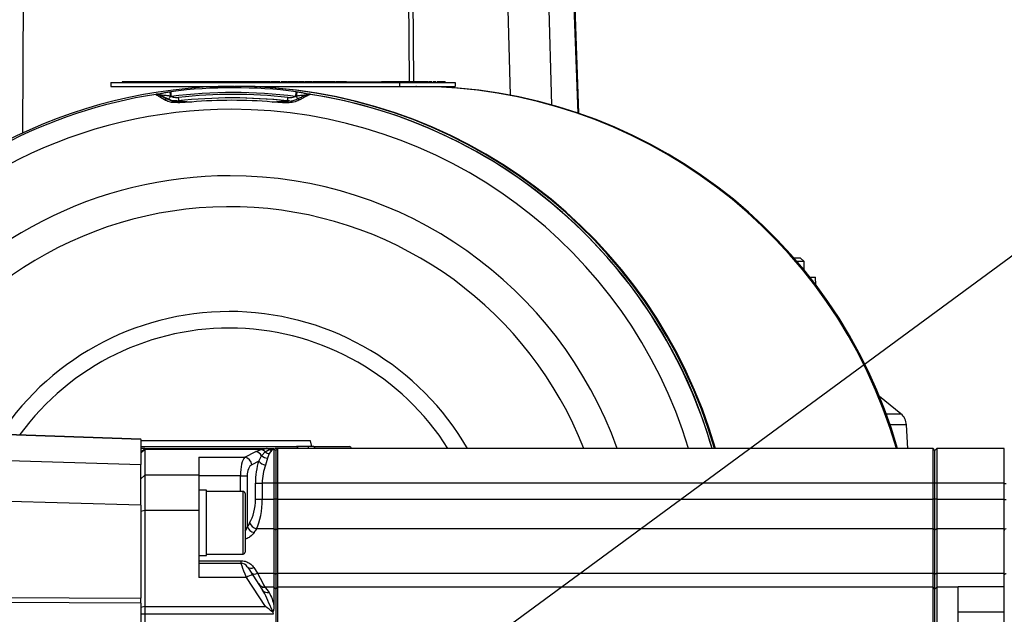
# Model space of a CAD drawing. Extents: x 0 to 16820, y 0 to 11880.
# Tile 48 of 78: x 8160 to 8416, y 6876 to 7030. Entities that reach past the tile are written whole.
import ezdxf

# ---------------------------------------------------------------- set-up
doc = ezdxf.new("R2010")
doc.units = 0
doc.header["$LTSCALE"] = 20
doc.layers.get('0').update_dxf_attribs({"linetype": 'CONTINUOUS'})
doc.styles.add('SLDTEXTSTYLE0', font='TXT', dxfattribs={"width": 0.605})
doc.dimstyles.new('SLDDIMSTYLE0', dxfattribs={"dimtxt": 100, "dimasz": 100, "dimexe": 0, "dimexo": 0.0625, "dimgap": 25, "dimtad": 1, "dimdec": 1, "dimrnd": 1e-09, "dimzin": 12, "dimtxsty": 'SLDTEXTSTYLE0', "dimsah": 1, "dimcen": 0, "dimazin": 3, "dimtfac": 1, "dimtofl": 0, "dimtmove": 0, "dimatfit": 3, "dimtolj": 1, "dimtzin": 12})
doc.dimstyles.new('SLDDIMSTYLE1', dxfattribs={"dimtxt": 100, "dimasz": 100, "dimexe": 0, "dimexo": 0.0625, "dimgap": 25, "dimtad": 1, "dimdec": 4, "dimlfac": 20, "dimzin": 12, "dimtxsty": 'SLDTEXTSTYLE0', "dimsah": 1, "dimcen": 0.09, "dimadec": 1, "dimazin": 3, "dimtfac": 1, "dimtofl": 0, "dimtmove": 0, "dimatfit": 3, "dimtolj": 1, "dimtzin": 12})

# ---------------------------------------------------------------- blocks, each defined once
blk = doc.blocks.new('_D')
at = {"color": 7, "linetype": 'CONTINUOUS'}
blk.add_line((10599.79, 8574.46), (7791.16, 6507.87), dxfattribs=at)
blk.add_solid([(10599.79, 8574.46), (10510.36, 8527.27), (10528.14, 8503.11)], dxfattribs=at)
at = {"color": 7, "linetype": 'CONTINUOUS', "insert": (8954.78, 7524), "char_height": 100, "attachment_point": 1, "rotation": 36.3456, "style": 'SLDTEXTSTYLE0'}
blk.add_mtext('R3487', dxfattribs=at)
blk = doc.blocks.new('_D_1')
at = {"color": 7, "linetype": 'CONTINUOUS'}
for q in [(9232.57, 8882.9), (7791.16, 6507.87)]:
    blk.add_line((8490.54, 7660.25), q, dxfattribs=at)
blk.add_solid([(8490.54, 7660.25), (8555.25, 7737.96), (8529.6, 7753.52)], dxfattribs=at)
at = {"color": 7, "linetype": 'CONTINUOUS', "insert": (8912.41, 8603.77), "char_height": 100, "attachment_point": 1, "rotation": 58.7465, "style": 'SLDTEXTSTYLE0'}
blk.add_mtext('R1348', dxfattribs=at)
blk = doc.blocks.new('_D_2')
at = {"color": 7, "linetype": 'CONTINUOUS'}
for p, q in [((4317.75, 7120.33), (3817.21, 7208.59)), ((7831.16, 6507.87), (11826.43, 6507.87))]:
    blk.add_line(p, q, dxfattribs=at)
blk.add_arc((7791.16, 6507.87), 4005.26, 0, 170, dxfattribs=at)
for points in [[(3846.75, 7203.38), (3880.08, 7298.85), (3850.61, 7304.42)], [(11796.43, 6507.87), (11810.18, 6608.05), (11780.18, 6607.68)]]:
    blk.add_solid(points, dxfattribs=at)
at = {"color": 7, "linetype": 'CONTINUOUS', "insert": (8009.94, 10638.69), "char_height": 100, "attachment_point": 1, "rotation": 355, "style": 'SLDTEXTSTYLE0'}
blk.add_mtext('170°', dxfattribs=at)

msp = doc.modelspace()

# ---------------------------------------------------------------- linework, layer by layer
at = {"color": 8, "linetype": 'CONTINUOUS'}
for p, q in [((8161.1680363, 7044.8716379), (8160.9652613, 7000.7694459)), ((8261.3030349, 7014.0716529), (8261.1614143, 7044.8716379)), ((8262.1960615, 7044.8716379), (8262.3376523, 7014.0716529)), ((8287.549672, 7010.5676747), (8286.5715896, 7044.8716379)), ((8297.1717392, 7044.8716379), (8298.221377, 7008.0576635)), ((8305.0627981, 7005.9349037), (8303.703097, 7044.8716379)), ((8232.4254786, 7014.0716529), (8232.4254786, 7013.8716197)), ((8237.8537332, 7014.0716529), (8237.8537332, 7013.8716197)), ((8196.3621949, 7010.6790161), (8196.3533138, 7010.6790161)), ((8198.8293205, 7009.5245934), (8196.3621949, 7010.6790161)), ((8199.1372977, 7011.4520884), (8199.3758653, 7011.4833212)), ((8199.4909619, 7010.2643466), (8199.2866968, 7010.2997518)), ((8231.9540058, 7010.2997518), (8231.7493831, 7010.2643466)), ((8231.9429492, 7011.4833212), (8232.1813677, 7011.4520884)), ((8235.6674646, 7010.8013249), (8235.6569146, 7010.8013249)), ((8198.606131, 7009.5245934), (8198.8293205, 7009.5245934)), ((8229.3877279, 7009.0870357), (8229.6532963, 7009.0870357)), ((8385.0405489, 6927.8829789), (8388.8260995, 6927.8829789)), ((8191.664723, 6921.2013579), (8130.8841978, 6923.3238793)), ((8390.2730023, 6925.008545), (8386.0621725, 6925.008545)), ((8192.6647102, 6918.8716507), (8191.664723, 6918.8716507)), ((8192.6647102, 6918.5990489), (8191.664723, 6917.6331258)), ((8222.8561913, 6918.5990489), (8192.6647102, 6918.5990489)), ((8218.6263179, 6916.5927863), (8221.4869534, 6918.0501497)), ((8221.4869534, 6918.0501497), (8222.8561913, 6918.5990489)), ((8222.8561913, 6918.5990489), (8224.2553209, 6918.8716507)), ((8223.889408, 6917.958299), (8224.9361252, 6918.5900486)), ((8225.6169592, 6918.410877), (8224.9226545, 6917.5443447)), ((8224.9361252, 6918.5900486), (8226.1545633, 6918.8473916)), ((8226.1647259, 6918.7734223), (8225.6169592, 6918.410877)), ((8227.164713, 6918.8716507), (8226.4400099, 6918.8716507)), ((8235.1400529, 6918.8716507), (8235.1400529, 6919.3716443)), ((8113.9902149, 6916.9507718), (8191.664723, 6914.7360719)), ((8206.6647087, 6916.5927863), (8218.6263179, 6916.5927863)), ((8222.2106134, 6915.5851996), (8220.3964268, 6914.6609402)), ((8222.2106134, 6915.5851996), (8222.9783808, 6916.9810212)), ((8222.9783808, 6916.9810212), (8223.889408, 6917.958299)), ((8224.4697784, 6916.3942731), (8223.9807223, 6914.5463503)), ((8224.9226545, 6917.5443447), (8224.4697784, 6916.3942731)), ((8192.6647102, 6911.9385875), (8191.664723, 6910.9726346)), ((8206.6647087, 6911.9385875), (8192.6647102, 6911.9385875)), ((8217.4568747, 6911.763171), (8206.6647087, 6911.763171)), ((8217.4568747, 6911.763171), (8219.2269837, 6911.763171)), ((8217.4568747, 6907.7173269), (8217.4568747, 6911.763171)), ((8219.2269837, 6911.763171), (8219.2269837, 6898.5514736)), ((8221.368966, 6905.7091272), (8221.368966, 6909.8716474)), ((8221.368966, 6909.8716474), (8223.1390749, 6909.8716474)), ((8223.1390749, 6909.8716474), (8223.1390749, 6905.7091272)), ((8226.1647259, 6909.8716474), (8223.1390749, 6909.8716474)), ((8226.6647195, 6909.8716474), (8226.1647259, 6909.8716474)), ((8227.164713, 6909.8716474), (8226.6647195, 6909.8716474)), ((8397.1647297, 6909.8716474), (8227.164713, 6909.8716474)), ((8397.6647531, 6909.8716474), (8397.1647297, 6909.8716474)), ((8398.1647168, 6909.8716474), (8397.6647531, 6909.8716474)), ((8415.6647001, 6909.8716474), (8398.1647168, 6909.8716474)), ((8415.6647001, 6909.7768462), (8416.1560212, 6909.7768462)), ((8191.664723, 6904.1359222), (8113.9902149, 6906.3506222)), ((8218.1647097, 6891.4473152), (8218.1647097, 6907.7173269)), ((8221.368966, 6905.7091272), (8223.1390749, 6905.7091272)), ((8223.1390749, 6905.7091272), (8226.1647259, 6905.7091272)), ((8226.6647195, 6905.7091272), (8226.1647259, 6905.7091272)), ((8227.164713, 6905.7091272), (8226.6647195, 6905.7091272)), ((8227.164713, 6905.7091272), (8397.1647297, 6905.7091272)), ((8397.6647531, 6905.7091272), (8397.1647297, 6905.7091272)), ((8398.1647168, 6905.7091272), (8397.6647531, 6905.7091272)), ((8398.1647168, 6905.7091272), (8415.6647001, 6905.7091272)), ((8415.6647001, 6905.6633509), (8416.1560212, 6905.6633509)), ((8192.6647102, 6902.7461803), (8191.664723, 6902.487377)), ((8206.6647087, 6902.7461803), (8192.6647102, 6902.7461803)), ((8226.1647259, 6898.0253733), (8221.6243421, 6898.0253733)), ((8226.6647195, 6897.6411915), (8226.1647259, 6898.0253733)), ((8227.164713, 6898.0253733), (8226.6647195, 6897.6411915)), ((8397.1647297, 6898.0253733), (8227.164713, 6898.0253733)), ((8397.6647531, 6897.6411915), (8397.1647297, 6898.0253733)), ((8398.1647168, 6898.0253733), (8397.6647531, 6897.6411915)), ((8415.6647001, 6898.0253733), (8398.1647168, 6898.0253733)), ((8206.6647087, 6889.7298968), (8217.5840412, 6889.7298968)), ((8217.5840412, 6889.7298968), (8217.5840412, 6889.0823222)), ((8220.9298884, 6887.9613078), (8221.9275509, 6886.4716387)), ((8219.0408086, 6885.3764034), (8206.6647087, 6885.3764034)), ((8223.9463304, 6877.8889573), (8219.0408086, 6885.3764034)), ((8221.9275509, 6886.4716387), (8226.1647259, 6886.4716387)), ((8226.6647195, 6886.1516512), (8226.1647259, 6886.4716387)), ((8227.164713, 6886.4716387), (8226.6647195, 6886.1516512)), ((8227.164713, 6886.4716387), (8397.1647297, 6886.4716387)), ((8397.6647531, 6886.1516512), (8397.1647297, 6886.4716387)), ((8398.1647168, 6886.4716387), (8397.6647531, 6886.1516512)), ((8398.1647168, 6886.4716387), (8415.6647001, 6886.4716387)), ((8113.9902149, 6880.3641892), (8191.664723, 6880.0070679)), ((8191.664723, 6878.7137664), (8113.9902149, 6879.0708876)), ((8192.6647102, 6877.8889573), (8191.664723, 6877.6301539)), ((8192.6647102, 6877.8889573), (8223.9463304, 6877.8889573)), ((8192.6647102, 6875.8184111), (8191.664723, 6875.8184111)), ((8225.9565865, 6875.8184111), (8192.6647102, 6875.8184111)), ((8415.6647001, 6876.3716317), (8403.6647354, 6876.3716317))]:
    msp.add_line(p, q, dxfattribs=at)
at = {"color": 7, "linetype": 'CONTINUOUS'}
for p, q in [((8303.8393532, 7044.8716379), (8305.2006637, 7005.8878458)), ((8183.8525211, 7013.8716197), (8183.8525211, 7012.8716326)), ((8183.8525211, 7013.8716197), (8258.7744569, 7013.8716197)), ((8183.8525211, 7012.8716326), (8215.6814908, 7012.8716326)), ((8186.7950832, 7014.0716529), (8186.7950832, 7013.8716197)), ((8224.9225055, 7014.0716529), (8186.7950832, 7014.0716529)), ((8188.4639238, 7014.0966273), (8188.4639238, 7014.0716529)), ((8198.6845409, 7014.0966273), (8198.6845409, 7014.0716529)), ((8215.7473241, 7012.8716326), (8215.6814908, 7012.8716326)), ((8215.7473241, 7012.8716326), (8215.9312342, 7012.8716326)), ((8221.3135039, 7012.8716326), (8215.9312342, 7012.8716326)), ((8221.3135039, 7012.8716326), (8258.7744569, 7012.8716326)), ((8224.9225055, 7014.0716529), (8224.9225055, 7013.8716197)), ((8225.2667521, 7014.0716529), (8224.9225055, 7014.0716529)), ((8225.2667521, 7014.0716529), (8225.2667521, 7013.8716197)), ((8227.7021681, 7014.0716529), (8227.7021681, 7013.8716197)), ((8227.7267848, 7013.8716197), (8227.7267848, 7014.0966273)), ((8229.5442198, 7014.0716529), (8229.5442198, 7013.8716197)), ((8229.5770918, 7013.8716197), (8229.5770918, 7014.0966273)), ((8230.0589656, 7014.0716529), (8229.7192191, 7014.0716529)), ((8230.0589656, 7014.0716529), (8230.0589656, 7013.8716197)), ((8230.4032122, 7014.0716529), (8230.0589656, 7014.0716529)), ((8230.4032122, 7014.0716529), (8230.4032122, 7013.8716197)), ((8231.0727214, 7014.0716529), (8230.4032122, 7014.0716529)), ((8231.0727214, 7014.0716529), (8231.0727214, 7013.8716197)), ((8231.4166402, 7014.0716529), (8231.0727214, 7014.0716529)), ((8231.4166402, 7014.0716529), (8231.4166402, 7013.8716197)), ((8231.8161701, 7014.0716529), (8231.4166402, 7014.0716529)), ((8231.8161701, 7014.0716529), (8231.8161701, 7013.8716197)), ((8232.4254786, 7014.0716529), (8231.8161701, 7014.0716529)), ((8232.4981366, 7013.8716197), (8232.4981366, 7014.0966273)), ((8233.5733746, 7014.0716529), (8232.6663409, 7014.0716529)), ((8233.5733746, 7014.0716529), (8233.5733746, 7013.8716197)), ((8233.9176511, 7014.0716529), (8233.5733746, 7014.0716529)), ((8233.9176511, 7014.0716529), (8233.9176511, 7013.8716197)), ((8234.7673749, 7014.0716529), (8234.0926503, 7014.0716529)), ((8234.7673749, 7014.0716529), (8234.7673749, 7013.8716197)), ((8235.127834, 7014.0716529), (8234.7673749, 7014.0716529)), ((8235.127834, 7014.0716529), (8235.127834, 7013.8716197)), ((8235.8262216, 7014.0716529), (8235.127834, 7014.0716529)), ((8235.8262216, 7014.0716529), (8235.8262216, 7013.8716197)), ((8236.1704682, 7014.0716529), (8235.8262216, 7014.0716529)), ((8236.1704682, 7014.0716529), (8236.1704682, 7013.8716197)), ((8237.8537332, 7014.0716529), (8236.3454674, 7014.0716529)), ((8242.0536553, 7014.0716529), (8237.8537332, 7014.0716529)), ((8242.2286843, 7014.0716529), (8242.2286843, 7013.8716197)), ((8245.0171088, 7014.0716529), (8242.2286843, 7014.0716529)), ((8245.0171088, 7014.0716529), (8245.0171088, 7013.8716197)), ((8245.0171088, 7014.0716529), (8247.0150267, 7014.0716529)), ((8245.0571929, 7014.0966273), (8245.0571929, 7014.0716529)), ((8247.0150267, 7014.0716529), (8247.0150267, 7013.8716197)), ((8247.0150267, 7014.0716529), (8254.0849422, 7014.0716529)), ((8254.0849422, 7014.0716529), (8254.0849422, 7013.8716197)), ((8264.5967578, 7014.0716529), (8254.0849422, 7014.0716529)), ((8256.4090465, 7014.0716529), (8256.4090465, 7014.0966273)), ((8258.7744569, 7013.8716197), (8258.7744569, 7012.8716326)), ((8258.7744569, 7013.8716197), (8273.1423949, 7013.8716197)), ((8258.7744569, 7012.8716326), (8273.1423949, 7012.8716326)), ((8264.5967578, 7014.0716529), (8264.5967578, 7013.8716197)), ((8264.7987281, 7014.0716529), (8264.5967578, 7014.0716529)), ((8264.7987281, 7014.0716529), (8264.7987281, 7013.8716197)), ((8265.5483459, 7014.0716529), (8264.7987281, 7014.0716529)), ((8265.5483459, 7014.0716529), (8265.5483459, 7013.8716197)), ((8266.2884866, 7014.0716529), (8265.5483459, 7014.0716529)), ((8266.2884866, 7014.0716529), (8266.2884866, 7013.8716197)), ((8267.1495651, 7014.0716529), (8267.1495651, 7013.8716197)), ((8267.1688472, 7013.8716197), (8267.1688472, 7014.0966273)), ((8268.1556617, 7014.0716529), (8268.1556617, 7013.8716197)), ((8268.172053, 7013.8716197), (8268.172053, 7014.0966273)), ((8268.7038456, 7014.0716529), (8268.5056602, 7014.0716529)), ((8268.7038456, 7014.0716529), (8268.7038456, 7013.8716197)), ((8270.6244563, 7014.0716529), (8268.7038456, 7014.0716529)), ((8270.6244563, 7014.0716529), (8270.6244563, 7013.8716197)), ((8273.1423949, 7013.8716197), (8273.1423949, 7012.8716326)), ((8215.5727421, 7009.8716116), (8215.3071736, 7009.8716116)), ((8230.2044009, 7009.1184473), (8229.6532963, 7009.0870357)), ((8361.0338842, 6968.3716393), (8362.7294575, 6968.3716393)), ((8363.7294446, 6967.3716522), (8361.8971978, 6967.3716522)), ((8363.7294446, 6967.3716522), (8362.7294575, 6968.3716393)), ((8363.7294446, 6965.1788569), (8363.7294446, 6967.3716522)), ((8365.1795064, 6963.3716441), (8366.6945373, 6963.3716441)), ((8366.7663609, 6961.315403), (8366.6945373, 6963.3716441)), ((8388.8260995, 6927.8829789), (8383.2828079, 6932.3904908)), ((8131.025133, 6923.4892226), (8191.664723, 6921.3716483)), ((8390.5946289, 6918.8716507), (8390.2730023, 6925.008545)), ((8191.664723, 6921.2013579), (8191.664723, 6921.3716483)), ((8191.664723, 6921.2013579), (8191.664723, 6914.7360719)), ((8235.628811, 6920.8816386), (8191.664723, 6920.8816386)), ((8236.0334371, 6919.3716443), (8235.628811, 6920.8816386)), ((8191.664723, 6919.3716443), (8231.9989775, 6919.3716443)), ((8192.6647102, 6918.8716507), (8191.664723, 6917.8716338)), ((8192.6647102, 6918.8716507), (8192.6647102, 6918.5990489)), ((8192.6647102, 6918.8716507), (8224.2553209, 6918.8716507)), ((8192.6647102, 6918.5990489), (8192.6647102, 6911.9385875)), ((8224.2553209, 6918.8716507), (8226.1561726, 6918.8716507)), ((8226.1561726, 6918.8716507), (8226.1545633, 6918.8473916)), ((8226.1545633, 6918.8473916), (8226.1647259, 6918.7734223)), ((8226.6647195, 6918.3716274), (8226.1647259, 6918.8716507)), ((8226.1647259, 6918.7734223), (8226.1647259, 6909.8716474)), ((8227.164713, 6918.8716507), (8226.6647195, 6918.3716274)), ((8226.6647195, 6918.3716274), (8226.6647195, 6909.8716474)), ((8227.164713, 6909.8716474), (8227.164713, 6918.8716507)), ((8397.1647297, 6918.8716507), (8227.164713, 6918.8716507)), ((8235.1400529, 6919.3716443), (8231.9931065, 6919.3716443)), ((8236.458001, 6919.3716443), (8235.1400529, 6919.3716443)), ((8236.458001, 6919.3716443), (8245.7647299, 6919.3716443)), ((8397.1647297, 6909.8716474), (8397.1647297, 6918.8716507)), ((8397.6647531, 6918.3716274), (8397.1647297, 6918.8716507)), ((8398.1647168, 6918.8716507), (8397.6647531, 6918.3716274)), ((8397.6647531, 6909.8716474), (8397.6647531, 6918.3716274)), ((8398.1647168, 6918.8716507), (8398.1647168, 6909.8716474)), ((8415.6647001, 6918.8716507), (8398.1647168, 6918.8716507)), ((8415.6647001, 6909.8716474), (8415.6647001, 6918.8716507)), ((8206.6647087, 6916.5927863), (8206.6647087, 6911.9385875)), ((8191.664723, 6904.1359222), (8191.664723, 6914.7360719)), ((8192.6647102, 6911.9385875), (8192.6647102, 6902.7461803)), ((8206.6647087, 6911.9385875), (8206.6647087, 6902.7461803)), ((8208.6647128, 6908.082316), (8206.6647087, 6908.082316)), ((8208.6647128, 6907.295028), (8208.6647128, 6908.082316)), ((8226.1647259, 6909.8716474), (8226.1647259, 6905.7091272)), ((8226.6647195, 6909.8716474), (8226.6647195, 6905.7091272)), ((8227.164713, 6905.7091272), (8227.164713, 6909.8716474)), ((8397.1647297, 6905.7091272), (8397.1647297, 6909.8716474)), ((8397.6647531, 6905.7091272), (8397.6647531, 6909.8716474)), ((8398.1647168, 6909.8716474), (8398.1647168, 6905.7091272)), ((8415.6647001, 6905.7091272), (8415.6647001, 6909.8716474)), ((8218.1647097, 6907.7173269), (8208.6647128, 6907.7173269)), ((8208.6647128, 6891.0823262), (8208.6647128, 6907.295028)), ((8218.664733, 6907.2173035), (8218.664733, 6891.9473088)), ((8226.1647259, 6905.7091272), (8226.1647259, 6898.0253733)), ((8226.6647195, 6905.7091272), (8226.6647195, 6897.6411915)), ((8227.164713, 6898.0253733), (8227.164713, 6905.7091272)), ((8397.1647297, 6898.0253733), (8397.1647297, 6905.7091272)), ((8397.6647531, 6897.6411915), (8397.6647531, 6905.7091272)), ((8398.1647168, 6905.7091272), (8398.1647168, 6898.0253733)), ((8415.6647001, 6898.0253733), (8415.6647001, 6905.7091272)), ((8191.664723, 6904.1359222), (8191.664723, 6880.0070679)), ((8192.6647102, 6902.7461803), (8192.6647102, 6877.8889573)), ((8206.6647087, 6902.7461803), (8206.6647087, 6885.3764034)), ((8226.1647259, 6898.0253733), (8226.1647259, 6886.4716387)), ((8226.6647195, 6897.6411915), (8226.6647195, 6886.1516512)), ((8227.164713, 6886.4716387), (8227.164713, 6898.0253733)), ((8397.1647297, 6886.4716387), (8397.1647297, 6898.0253733)), ((8397.6647531, 6886.1516512), (8397.6647531, 6897.6411915)), ((8398.1647168, 6898.0253733), (8398.1647168, 6886.4716387)), ((8415.6647001, 6886.4716387), (8415.6647001, 6898.0253733)), ((8206.6647087, 6891.0823262), (8208.6647128, 6891.0823262)), ((8208.6647128, 6891.4473152), (8218.1647097, 6891.4473152)), ((8206.6647087, 6889.0823222), (8217.5840412, 6889.0823222)), ((8220.7137619, 6885.9548068), (8223.2326542, 6882.1101284)), ((8226.1647259, 6886.4716387), (8226.1647259, 6882.8716374)), ((8226.6647195, 6886.1516512), (8226.6647195, 6882.3716438)), ((8227.164713, 6882.8716374), (8227.164713, 6886.4716387)), ((8397.1647297, 6882.8716374), (8397.1647297, 6886.4716387)), ((8397.6647531, 6882.3716438), (8397.6647531, 6886.1516512)), ((8398.1647168, 6886.4716387), (8398.1647168, 6882.8716374)), ((8415.6647001, 6883.041898), (8415.6647001, 6886.4716387)), ((8223.1390749, 6882.8716374), (8223.8144253, 6882.8716374)), ((8226.1647259, 6882.8716374), (8223.8144253, 6882.8716374)), ((8226.6647195, 6882.3716438), (8226.1647259, 6882.8716374)), ((8226.1647259, 6882.8716374), (8226.1647259, 6878.1094647)), ((8227.164713, 6882.8716374), (8226.6647195, 6882.3716438)), ((8226.6647195, 6882.3716438), (8226.6647195, 6873.871634)), ((8227.164713, 6873.871634), (8227.164713, 6882.8716374)), ((8397.1647297, 6882.8716374), (8227.164713, 6882.8716374)), ((8397.1647297, 6873.871634), (8397.1647297, 6882.8716374)), ((8397.6647531, 6882.3716438), (8397.1647297, 6882.8716374)), ((8398.1647168, 6882.8716374), (8397.6647531, 6882.3716438)), ((8397.6647531, 6873.871634), (8397.6647531, 6882.3716438)), ((8398.1647168, 6882.8716374), (8398.1647168, 6873.871634)), ((8403.6647354, 6882.8716374), (8398.1647168, 6882.8716374)), ((8403.6647354, 6883.041898), (8415.6647001, 6883.041898)), ((8403.6647354, 6882.8716374), (8403.6647354, 6883.041898)), ((8403.6647354, 6873.871634), (8403.6647354, 6882.8716374)), ((8415.6647001, 6882.2755611), (8415.6647001, 6883.041898)), ((8415.6647001, 6882.2755611), (8415.6647001, 6882.6918996)), ((8191.664723, 6878.7137664), (8191.664723, 6880.0070679)), ((8415.6647001, 6873.7768627), (8415.6647001, 6882.2755611)), ((8191.664723, 6878.7137664), (8191.664723, 6779.0294981)), ((8192.6647102, 6877.8889573), (8192.6647102, 6875.8184111)), ((8192.6647102, 6875.8184111), (8192.6647102, 6781.9248534)), ((8225.9400462, 6876.5281534), (8225.8493875, 6876.337061)), ((8225.8493875, 6876.337061), (8225.9565865, 6875.8184111))]:
    msp.add_line(p, q, dxfattribs=at)
at = {"color": 8, "linetype": 'CONTINUOUS', "flags": 128}
for points in [[(8235.6638287, 7010.802815), (8235.6664811, 7010.8020997), (8235.667405, 7010.8017421), (8235.6678222, 7010.8014441), (8235.6678222, 7010.8014441), (8235.6676732, 7010.8013845), (8235.6675838, 7010.8013845), (8235.667554, 7010.8013249), (8235.6675242, 7010.8013249), (8235.6674944, 7010.8013249), (8235.6674944, 7010.8013249), (8235.6674646, 7010.8013249)], [(8200.003532, 7009.101162), (8199.9576961, 7009.0991354), (8199.91037, 7009.0828038), (8199.8620008, 7009.0522266), (8199.8130654, 7009.0077615), (8199.7640406, 7008.9497662), (8199.7154032, 7008.8788963), (8199.6675705, 7008.7958074), (8199.6210788, 7008.7012744)], [(8230.610845, 7009.101162), (8230.6436871, 7009.0991354), (8230.6781684, 7009.0828038), (8230.7139312, 7009.0522266), (8230.7506477, 7009.0077615), (8230.7879602, 7008.9497662), (8230.8254813, 7008.8788963), (8230.8628534, 7008.7958074), (8230.8997487, 7008.7012744)], [(8219.0408086, 6885.3764034), (8218.6967407, 6886.2517274), (8218.3823858, 6887.0514131), (8218.1087111, 6887.7475655), (8217.8852831, 6888.3159256), (8217.71991, 6888.7366748), (8217.6183139, 6888.9951504), (8217.5840412, 6889.0823222)], [(8221.9275509, 6886.4716387), (8222.578374, 6885.2298951), (8223.106501, 6884.2223084), (8223.4957193, 6883.4796942), (8223.7341379, 6883.0248213), (8223.8144253, 6882.8716374)], [(8415.6647001, 6886.0586679), (8415.6741177, 6886.1203885), (8415.701953, 6886.1797846), (8415.747193, 6886.2346208), (8415.8081089, 6886.282841), (8415.8824359, 6886.3226569), (8415.9673725, 6886.3525188), (8416.0597001, 6886.3713539), (8416.1560212, 6886.3784468)], [(8223.8144253, 6882.8716374), (8223.9384924, 6882.7166951), (8224.3064319, 6882.2572029), (8224.9055778, 6881.5089858)]]:
    msp.add_lwpolyline(points, dxfattribs=at)
at = {"color": 7, "linetype": 'CONTINUOUS', "flags": 128}
msp.add_lwpolyline([(8219.2569648, 6888.1783581), (8219.2912375, 6888.126055), (8219.3928336, 6887.9709935), (8219.5582365, 6887.7185381), (8219.7816347, 6887.3775101), (8220.0553094, 6886.9598306), (8220.3696643, 6886.4800132), (8220.7137619, 6885.9548068)], dxfattribs=at)
at = {"color": 7, "linetype": 'CONTINUOUS'}
for centre, radius, start, end in [((7791.1647235, 6507.8716374), 3487, 190, 170), ((7791.1647235, 6507.8716374), 1348, 190, 170), ((8215.7011719, 6883.0468606), 129.8247735, 90.008685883, 144.839827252), ((8215.6371996, 6882.9855506), 129.8860896, 16.038845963, 89.98046215), ((8215.7035463, 6882.9861924), 129.8854476, 16.038632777, 89.980688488), ((8215.8884675, 6882.9875742), 129.8840654, 16.038173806, 89.981134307), ((8262.8236079, 6882.987415), 129.8842247, 16.038226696, 89.98109457), ((8263.0061892, 6882.9873522), 129.8842875, 16.038247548, 89.981060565), ((8263.1656065, 6882.9873189), 129.8843208, 16.038258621, 89.981062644), ((8215.5972834, 6883.049672), 129.3247537, 98.94574055, 136.409968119), ((8195.7213431, 7009.3102469), 1.5093175, 90.049306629, 98.916472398), ((8215.5656726, 6882.968436), 129.4110394, 16.107205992, 81.247921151), ((8215.5475783, 6883.0502827), 129.3240665, 43.055973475, 81.054453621), ((8200.6734394, 7014.0271395), 4.9709792, 269.986479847, 276.389216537), ((8215.3071736, 6883.1319972), 126.7396297, 83.621369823, 96.378630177), ((8215.573888, 6883.1501012), 126.7215105, 83.620975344, 90.000518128), ((8386.2784759, 6924.7992096), 4, 3, 50.438305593), ((8245.7647235, 6918.8716374), 0.5, 0, 90), ((8218.1647235, 6907.2173155), 0.5, 0.000000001, 90), ((8218.1647235, 6891.9473155), 0.5, 270, 359.999999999), ((8217.5840353, 6887.0823155), 2, 33.231384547, 90), ((8223.8144261, 6884.8716374), 2, 213.231384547, 270)]:
    msp.add_arc(centre, radius, start, end, dxfattribs=at)
at = {"color": 8, "linetype": 'CONTINUOUS'}
for centre, radius, start, end in [((8195.7411097, 7009.3545469), 1.4661681, 64.651457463, 93.554221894), ((8195.7195739, 7009.3205013), 1.4990627, 64.991199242, 89.982021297), ((8196.1136538, 7009.9803885), 0.8989073, 45.708424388, 96.991354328), ((8196.3645252, 7010.6913437), 0.0125459, 259.295756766, 289.97517008), ((8196.813152, 7011.2367329), 2.6450628, 319.661931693, 339.253263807), ((8241.1470876, 7016.3127537), 42.2900521, 186.599955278, 188.174290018), ((8215.6594073, 6883.1400606), 129.3721232, 82.769235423, 97.230764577), ((8215.4548435, 7012.3865903), 16.1043296, 183.215326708, 187.57251814), ((8215.6201725, 6883.1367036), 128.1467481, 82.769279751, 97.230720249), ((8215.6181757, 6883.1350787), 127.6493797, 83.621301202, 96.378698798), ((8248.1710792, 7008.2815326), 16.540969, 168.838965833, 173.115232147), ((8241.6775546, 7008.9798439), 9.8127243, 165.407497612, 172.269723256), ((8304.7320317, 7044.1237127), 80.2539805, 204.926890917, 205.475356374), ((8235.1347679, 7009.8615189), 1.0184258, 83.120375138, 131.538403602), ((8235.4230435, 7009.3110337), 1.5085303, 81.081323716, 90.013117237), ((8198.3104145, 7008.6854776), 0.8896986, 70.58681362, 127.858530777), ((8194.4376594, 7009.0461159), 7.0626651, 0.57712673, 7.714759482), ((8215.2409379, 6883.143189), 126.1034692, 85.243863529, 94.756136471), ((8229.9409434, 7014.0277778), 4.9716174, 263.611194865, 270.01310875), ((8224.7941978, 7010.3380145), 5.0175479, 345.562678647, 356.071086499), ((8232.3661999, 7008.821513), 0.7525898, 48.817009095, 110.898376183), ((8215.1842625, 6883.0413063), 123.8702506, 90.008557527, 143.002185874), ((8215.1254723, 6882.983911), 123.9276512, 16.833185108, 89.981372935), ((8214.7821618, 6883.0140002), 106.6501779, 90.009262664, 144.307893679), ((8214.7321674, 6882.9737263), 106.6904554, 19.661831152, 89.982410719), ((8214.6697669, 6883.0052319), 98.6188717, 21.326811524, 151.302257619), ((8215.3990438, 6882.902821), 129.5332729, 16.121802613, 43.058778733), ((8214.6025617, 6882.9783084), 71.4441114, 30.158743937, 146.274005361), ((8214.5705686, 6882.9748856), 67.1502164, 32.315031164, 143.975251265), ((8221.1546846, 6916.0118069), 2.0652467, 27.988680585, 80.741688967), ((8222.4640546, 6916.813312), 1.8282854, 38.774927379, 77.61478488), ((8224.2307928, 6917.8485906), 1.0233542, 46.430351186, 88.626583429), ((8225.7956, 6920.4728308), 2.0696778, 245.463685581, 265.048448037), ((8218.2392252, 6914.4612223), 2.166427, 5.289474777, 79.707239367), ((8224.5404897, 6917.5276258), 3.0333716, 219.818086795, 259.365896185), ((8224.5964339, 6918.9049992), 2.5139187, 229.936380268, 267.11211822), ((8225.2731341, 6919.9156455), 2.3970614, 234.741990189, 261.59251958), ((8221.6142788, 6899.5495069), 2.5875179, 202.687867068, 256.19985257), ((8222.2398739, 6900.5221977), 2.5715777, 201.921629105, 256.151253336), ((8416.1115027, 6897.528527), 0.4515117, 84.341511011, 171.717705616), ((8220.2371638, 6889.1776933), 1.3998075, 225.553860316, 299.661264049), ((8220.5458272, 6883.7319385), 2.2292029, 85.679586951, 132.464833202), ((8221.2127235, 6887.6697023), 1.3951109, 226.626399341, 300.82251325), ((8224.519996, 6883.0643138), 1.6024102, 216.54606112, 283.923499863)]:
    msp.add_arc(centre, radius, start, end, dxfattribs=at)
for centre, major_axis, ratio, start_param, end_param in [((8219.0347033, 6911.7631611), (0, 5), 0.3155677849, 0.2617993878, 1.5707963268), ((8227.1543694, 6909.8716374), (0, 11), 0.5259463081, 1.0246316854, 1.5707963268), ((8220.8048092, 6911.7631611), (0, 3), 0.5259463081, 0.2617993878, 1.5707963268), ((8228.9244753, 6909.8716374), (0, 9), 0.6428232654, 1.0246316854, 1.5707963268), ((8217.1613895, 6905.7091282), (0, 8), 0.5259463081, 3.8360909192, 4.7123889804), ((8218.9314954, 6905.7091282), (0, 10), 0.4207570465, 3.8360909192, 4.7123889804), ((8250.8219532, 6828.8716374), (0, 92), 0.5259463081, 0.6944982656, 0.7114906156), ((8252.5920591, 6828.8716374), (0, 90), 0.5376340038, 0.6944982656, 0.7114906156)]:
    msp.add_ellipse(centre, major_axis=major_axis, ratio=ratio, start_param=start_param, end_param=end_param, dxfattribs=at)
at = {"color": 7, "linetype": 'CONTINUOUS'}
for points, knots in [([(8227.7021681, 7014.0716529), (8227.5912567, 7014.0716529), (8227.369534, 7014.0716529), (8226.5845581, 7014.0716529), (8225.6822524, 7014.0716529), (8225.4417812, 7014.0716529)], [0, 0, 0, 0, 0.4233503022, 0.84631855, 1, 1, 1, 1]), ([(8229.5442198, 7014.0716529), (8229.4682213, 7014.0716529), (8229.3162616, 7014.0716529), (8228.8354809, 7014.0716529), (8228.2368766, 7014.0716529), (8228.0521666, 7014.0716529)], [0, 0, 0, 0, 0.4089038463, 0.8176068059, 1, 1, 1, 1]), ([(8267.1495651, 7014.0716529), (8267.1056284, 7014.0716529), (8267.0363674, 7014.0716529), (8266.6168697, 7014.0716529), (8266.4634858, 7014.0716529)], [0, 0, 0, 0, 0.6343629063, 1, 1, 1, 1]), ([(8268.1556617, 7014.0716529), (8268.1233105, 7014.0716529), (8268.0863435, 7014.0716529), (8267.564697, 7014.0716529), (8267.4995636, 7014.0716529)], [0, 0, 0, 0, 0.875138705, 1, 1, 1, 1]), ([(8235.4226981, 7010.8193255), (8235.3449721, 7010.8156327), (8235.2098015, 7010.8092108), (8235.0610487, 7010.777319), (8234.949583, 7010.747066), (8234.8103192, 7010.7007303), (8234.5759182, 7010.6107558), (8234.0674715, 7010.3976663), (8233.2134607, 7010.0236547), (8232.4989136, 7009.705985), (8232.0559392, 7009.5060707), (8232.0022856, 7009.4818569)], [0, 0, 0, 0, 0.0398432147, 0.0692899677, 0.0990485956, 0.1475006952, 0.26842686, 0.491349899, 0.7236386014, 0.9665267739, 1, 1, 1, 1]), ([(8235.2567588, 7010.872612), (8235.3641679, 7010.8550214), (8235.57401, 7010.8206551), (8235.6343663, 7010.8086669), (8235.6638287, 7010.802815)], [0, 0, 0, 0, 0.511856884, 1, 1, 1, 1]), ([(8235.6674646, 7010.8013249), (8235.6641771, 7010.8018435), (8235.6230243, 7010.8083354), (8235.5437681, 7010.8189143), (8235.4674614, 7010.8158456), (8235.4294931, 7010.8143187)], [0, 0, 0, 0, 0.04179790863, 0.52322219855, 1, 1, 1, 1]), ([(8198.606131, 7009.5245934), (8198.8934648, 7009.3982562), (8199.2989093, 7009.2199872), (8199.8445736, 7009.1279682), (8200.003532, 7009.101162)], [0, 0, 0, 0, 0.7086882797, 1, 1, 1, 1]), ([(8200.9378647, 7009.0839362), (8200.7708413, 7009.0778454), (8200.0443323, 7009.0513517), (8199.3579244, 7009.3187045), (8198.8293205, 7009.5245934)], [0, 0, 0, 0, 0.2298984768, 1, 1, 1, 1]), ([(8230.610845, 7009.101162), (8230.9937971, 7009.17789), (8231.5502025, 7009.2893709), (8231.9676178, 7009.468692), (8232.0977424, 7009.5245934)], [0, 0, 0, 0, 0.688261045, 1, 1, 1, 1]), ([(8231.9989775, 6919.3716443), (8232.0081117, 6919.3712966), (8232.0548977, 6919.369516), (8232.138624, 6919.3366778), (8232.234605, 6919.2415483), (8232.2946752, 6919.1210222), (8232.3285835, 6918.994294), (8232.3325596, 6918.9153461), (8232.3347603, 6918.8716507)], [0, 0, 0, 0, 0.0523516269, 0.268149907, 0.4837052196, 0.6987822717, 0.8332849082, 1, 1, 1, 1]), ([(8236.7937838, 6918.8716507), (8236.7936844, 6918.8805649), (8236.7931983, 6918.9241867), (8236.7823199, 6919.0231764), (8236.74064, 6919.1591678), (8236.6610347, 6919.2811524), (8236.5624245, 6919.3580694), (8236.4914034, 6919.367302), (8236.458001, 6919.3716443)], [0, 0, 0, 0, 0.0341218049, 0.1669751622, 0.3809998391, 0.5951100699, 0.8095737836, 1, 1, 1, 1]), ([(8225.8493875, 6876.337061), (8225.222026, 6876.8574956), (8224.5894124, 6877.3822871), (8223.9516254, 6877.8847855), (8223.9463304, 6877.8889573)], [0, 0, 0, 0, 0.9916978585, 1, 1, 1, 1]), ([(8226.1647259, 6878.1094647), (8226.1719096, 6877.718675), (8226.1822942, 6877.1537635), (8225.9971216, 6876.6755519), (8225.9400462, 6876.5281534)], [0, 0, 0, 0, 0.69177146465, 1, 1, 1, 1])]:
    msp.add_open_spline(points, degree=3, knots=knots, dxfattribs=at)
at = {"color": 8, "linetype": 'CONTINUOUS'}
for points, knots in [([(8197.7643942, 7009.3879199), (8197.2481593, 7009.6914825), (8196.2980372, 7010.2501846), (8195.5404358, 7010.7240814), (8195.5034851, 7010.7779054), (8195.4874073, 7010.8013249)], [0, 0, 0, 0, 0.4019482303, 0.7397794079, 1, 1, 1, 1]), ([(8196.368811, 7010.6795526), (8196.330485, 7010.6960148), (8196.2538308, 7010.7289402), (8196.1541572, 7010.7600866), (8196.0733717, 7010.7807556), (8196.0223413, 7010.7913146), (8195.9813455, 7010.7987804), (8195.9556049, 7010.8027572), (8195.919517, 7010.807894), (8195.8447096, 7010.8173026), (8195.7745244, 7010.8156202), (8195.7252001, 7010.8144379)], [0, 0, 0, 0, 0.1885128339, 0.3770358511, 0.4712250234, 0.5654201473, 0.6125152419, 0.6596086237, 0.6831532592, 0.7773283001, 1, 1, 1, 1]), ([(8196.3621949, 7010.6790161), (8196.2039012, 7010.7422605), (8195.9985768, 7010.8242954), (8195.7806345, 7010.8109404), (8195.7307135, 7010.8078814)], [0, 0, 0, 0, 0.77094389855, 1, 1, 1, 1]), ([(8196.0042392, 7010.872612), (8196.3373142, 7010.9375762), (8197.0144522, 7011.0696476), (8198.079387, 7011.2983698), (8198.7932067, 7011.4020906), (8199.1372977, 7011.4520884)], [0, 0, 0, 0, 0.3339623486, 0.6789418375, 1, 1, 1, 1]), ([(8196.3533138, 7010.6790161), (8196.3724968, 7010.6597325), (8196.4170094, 7010.6149861), (8197.1830971, 7010.2203721), (8198.1010082, 7009.7715683), (8198.606131, 7009.5245934)], [0, 0, 0, 0, 0.2540512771, 0.5895074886, 1, 1, 1, 1]), ([(8196.7413698, 7010.6238222), (8196.6525945, 7010.6381507), (8196.5272093, 7010.658388), (8196.405319, 7010.6760719), (8196.3801448, 7010.678472), (8196.368811, 7010.6795526)], [0, 0, 0, 0, 0.5713981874, 0.8070364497, 1, 1, 1, 1]), ([(8199.2866968, 7010.2997518), (8199.0005767, 7010.3495452), (8198.4228002, 7010.4500955), (8197.5496199, 7010.5334476), (8197.0064739, 7010.5941796), (8196.7413698, 7010.6238222)], [0, 0, 0, 0, 0.3343066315, 0.6750818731, 1, 1, 1, 1]), ([(8199.4909619, 7010.2643466), (8199.855411, 7010.1458571), (8200.4893533, 7009.93975), (8201.1538962, 7009.9779706), (8201.4363979, 7009.9942184)], [0, 0, 0, 0, 0.5748931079, 1, 1, 1, 1]), ([(8229.7999536, 7009.9942184), (8230.2517942, 7009.982933), (8230.9209971, 7009.9662186), (8231.5462848, 7010.1912535), (8231.7493831, 7010.2643466)], [0, 0, 0, 0, 0.675192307, 1, 1, 1, 1]), ([(8234.4594275, 7010.6238222), (8234.2042734, 7010.5941799), (8233.6815242, 7010.53345), (8232.8174527, 7010.4500941), (8232.2399786, 7010.349545), (8231.9540058, 7010.2997518)], [0, 0, 0, 0, 0.3249255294, 0.6656943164, 1, 1, 1, 1]), ([(8232.1813677, 7011.4520884), (8232.5243052, 7011.4020907), (8233.2357356, 7011.2983695), (8234.2867358, 7011.0696383), (8234.9369268, 7010.9375747), (8235.2567588, 7010.872612)], [0, 0, 0, 0, 0.3210480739, 0.66602034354, 1, 1, 1, 1]), ([(8235.6569146, 7010.8013249), (8235.544113, 7010.7581916), (8235.3219011, 7010.6732218), (8234.2277119, 7010.1124238), (8233.2979515, 7009.6192787), (8232.8617548, 7009.3879199)], [0, 0, 0, 0, 0.3537148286, 0.6967955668, 1, 1, 1, 1]), ([(8234.7362314, 7010.6701351), (8234.7235034, 7010.668105), (8234.6531697, 7010.6568871), (8234.5466613, 7010.63871), (8234.4594275, 7010.6238222)], [0, 0, 0, 0, 0.1809667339, 1, 1, 1, 1]), ([(8199.6210788, 7008.7012744), (8199.4111686, 7008.7464277), (8198.6957194, 7008.9003261), (8198.1500009, 7009.1860362), (8197.7643942, 7009.3879199)], [0, 0, 0, 0, 0.2933963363, 1, 1, 1, 1]), ([(8204.7850763, 7008.8124371), (8204.7753802, 7008.8118817), (8204.7248782, 7008.8089889), (8204.3277023, 7008.7856355), (8203.9211628, 7008.7610178), (8202.9724013, 7008.701744), (8201.6314621, 7008.5773409), (8200.3401504, 7008.656946), (8199.6210788, 7008.7012744)], [0, 0, 0, 0, 0.0055916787, 0.0291243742, 0.2291787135, 0.2401438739, 0.5768714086, 1, 1, 1, 1]), ([(8200.003532, 7009.101162), (8200.5982426, 7009.0655437), (8201.5908959, 7009.006092), (8202.8276864, 7008.9361878), (8203.6791853, 7008.8838057), (8204.1979986, 7008.8510186), (8204.5828834, 7008.825744), (8204.7188891, 7008.8168601), (8204.7634269, 7008.8138909), (8204.7761872, 7008.813034), (8204.7850763, 7008.8124371)], [0, 0, 0, 0, 0.395701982, 0.660480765, 0.7611369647, 0.9130203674, 0.973304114, 0.9923442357, 0.9946668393, 1, 1, 1, 1]), ([(8201.2266194, 7009.0870357), (8201.2296182, 7009.0866879), (8201.2365124, 7009.0858883), (8201.3410768, 7009.0782371), (8201.7046149, 7009.0521618), (8202.8673406, 7008.9683659), (8203.9879352, 7008.8772517), (8204.7850763, 7008.8124371)], [0, 0, 0, 0, 0.0322900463, 0.0742337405, 0.1498336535, 0.3952295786, 1, 1, 1, 1]), ([(8225.6967996, 7008.8124371), (8225.7057998, 7008.8130343), (8225.7468725, 7008.8157599), (8225.8817861, 7008.8244639), (8226.1355363, 7008.8409553), (8226.7145323, 7008.8775682), (8228.2645346, 7008.9710499), (8229.6067497, 7009.045481), (8230.610845, 7009.101162)], [0, 0, 0, 0, 0.0053376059, 0.0243585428, 0.0799913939, 0.1558650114, 0.3685126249, 1, 1, 1, 1]), ([(8225.6967996, 7008.8124371), (8226.2433119, 7008.856637), (8227.2475154, 7008.9378533), (8228.4263017, 7009.0229603), (8229.0863428, 7009.0678719), (8229.3040079, 7009.082077), (8229.3738667, 7009.0864508), (8229.3839409, 7009.0868759), (8229.3877279, 7009.0870357)], [0, 0, 0, 0, 0.4070841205, 0.7480075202, 0.8963479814, 0.9403708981, 0.9775847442, 1, 1, 1, 1]), ([(8230.8997487, 7008.7012744), (8230.3550764, 7008.6538158), (8229.2408824, 7008.5567333), (8227.6293175, 7008.702995), (8226.4523826, 7008.7675057), (8225.8399092, 7008.8042438), (8225.7065052, 7008.8118814), (8225.6967996, 7008.8124371)], [0, 0, 0, 0, 0.3166729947, 0.6477934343, 0.9232736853, 0.9944179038, 1, 1, 1, 1]), ([(8232.8617548, 7009.3879199), (8232.6891204, 7009.298875), (8232.1300866, 7009.0105251), (8231.4025889, 7008.8276655), (8230.8997487, 7008.7012744)], [0, 0, 0, 0, 0.3088084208, 1, 1, 1, 1]), ([(8218.664733, 6897.393117), (8218.6718389, 6897.4003817), (8218.9855855, 6897.7211438), (8219.107667, 6898.141064), (8219.2269837, 6898.5514736)], [0, 0, 0, 0, 0.02264839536, 1, 1, 1, 1]), ([(8220.9970628, 6897.0366812), (8220.6805113, 6896.6494543), (8220.1676168, 6896.0220474), (8219.2352474, 6895.4840941), (8218.7515369, 6895.3848969), (8218.664733, 6895.3670955)], [0, 0, 0, 0, 0.56950627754, 0.92274608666, 1, 1, 1, 1]), ([(8217.5840412, 6889.7298968), (8217.9511854, 6889.7005767), (8218.682176, 6889.6421998), (8219.7562403, 6889.1649261), (8220.4891825, 6888.5669441), (8220.8289394, 6888.1000361), (8220.9298884, 6887.9613078)], [0, 0, 0, 0, 0.2547649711, 0.507241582, 0.853591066, 1, 1, 1, 1]), ([(8225.9400462, 6876.5281534), (8225.778117, 6876.8222878), (8225.1324828, 6877.9950423), (8224.390553, 6880.0189444), (8223.6023239, 6881.442499), (8223.2326542, 6882.1101284)], [0, 0, 0, 0, 0.1509350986, 0.6017990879, 1, 1, 1, 1]), ([(8224.9055778, 6881.5089858), (8225.1752029, 6881.0015095), (8225.6642495, 6880.0810481), (8226.0097221, 6878.7200888), (8226.1647259, 6878.1094647)], [0, 0, 0, 0, 0.5513281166, 1, 1, 1, 1])]:
    msp.add_open_spline(points, degree=3, knots=knots, dxfattribs=at)

# ---------------------------------------------------------------- dimensions: what is measured, and where the dimension line sits
at = {"color": 7, "linetype": 'CONTINUOUS'}
dim = msp.add_angular_dim_2l(base=(8140.2463275, 10497.8926284), line1=((6833.3630896, 6507.8716374), (7791.1647235, 6507.8716374)), line2=((4357.1400888, 7113.3828329), (6463.6438724, 6741.9493809)), dimstyle='SLDDIMSTYLE1', dxfattribs=at)
dim.commit()
dim.dimension.update_dxf_attribs({"geometry": '_D_2', "text_midpoint": (8140.2463275, 10497.8926284), "dimtype": 162})
for mpoint, picture, middle in [((8490.5424676, 7660.2495143), '_D_1', (9128.1680713, 8710.8770973)), ((10599.7943733, 8574.4554102), '_D', (9195.4797484, 7541.1637238))]:
    dim = msp.add_radius_dim(center=(7791.1647235, 6507.8716374), mpoint=mpoint, dimstyle='SLDDIMSTYLE0', dxfattribs=at)
    dim.commit()
    dim.dimension.update_dxf_attribs({"geometry": picture, "text_midpoint": middle, "dimtype": 164})

doc.saveas('drawing.dxf')
